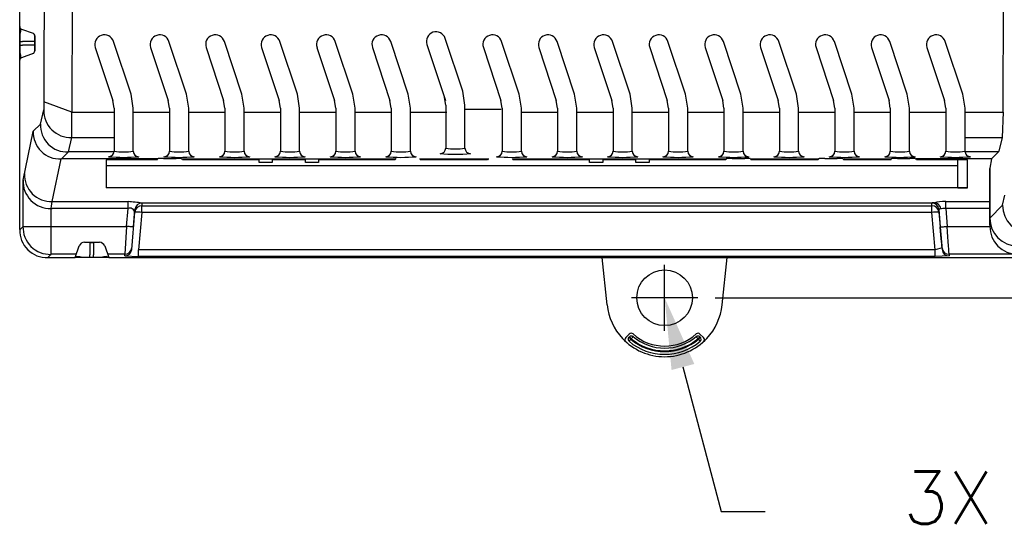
# Model space of a CAD drawing. Extents: x 909.4 to 931.4, y -8.5 to 8.5.
# Tile 2 of 31: x 918.1 to 921.6, y -4.4 to -2.6. Entities that reach past the tile are written whole.
import ezdxf
from ezdxf import colors
from ezdxf.entities.mleader import LeaderData, LeaderLine
from ezdxf.math import Vec2, Vec3

# ---------------------------------------------------------------- set-up
doc = ezdxf.new("R2010")
doc.units = 0
doc.header["$LTSCALE"] = 4
doc.header["$MEASUREMENT"] = 0
doc.linetypes.add('CENTER2', pattern=[1.125, 0.75, -0.125, 0.125, -0.125])
doc.layers.get('0').update_dxf_attribs({"linetype": 'CONTINUOUS'})
doc.layers.get('DEFPOINTS').update_dxf_attribs({"linetype": 'CONTINUOUS'})
doc.layers.add('CENTER', color=40, linetype='CENTER2')
doc.layers.add('DIMENSIONS', color=140, linetype='CONTINUOUS')
doc.styles.get("Standard").update_dxf_attribs({"font": 'romans.shx'})
doc.dimstyles.get("Standard").update_dxf_attribs({"dimtxt": 0.1875, "dimasz": 0.25, "dimexe": 0.0625, "dimexo": 0.0625, "dimgap": 0.0625, "dimtad": 0, "dimtih": 1, "dimtoh": 1, "dimzin": 0, "dimdsep": 46, "dimtxsty": 'Standard', "dimcen": 0, "dimadec": 0, "dimazin": 0, "dimtfac": 1, "dimtofl": 0, "dimtmove": 0, "dimatfit": 3, "dimfxl": 0, "dimtolj": 1, "dimtzin": 0, "dimarcsym": 0})

# ---------------------------------------------------------------- blocks, each defined once
blk = doc.blocks.new('*D3')
at = {"layer": 'DEFPOINTS', "color": 0}
for p in [(921.5246, 0.6898), (920.5408, -3.5563), (923.7191, -3.5563)]:
    blk.add_point(p, dxfattribs=at)
at = {"layer": 'DIMENSIONS', "color": 0, "lineweight": -2}
for p, q in [((921.5871, 0.6898), (923.7816, 0.6898)), ((923.7191, 0.4398), (923.7191, -1.0716)), ((923.7191, -3.3063), (923.7191, -1.7948)), ((920.6033, -3.5563), (923.7816, -3.5563))]:
    blk.add_line(p, q, dxfattribs=at)
at = {"layer": 'DIMENSIONS', "color": 0}
for points in [[(923.6774, 0.4398), (923.7608, 0.4398), (923.7191, 0.6898)], [(923.6774, -3.3063), (923.7608, -3.3063), (923.7191, -3.5563)]]:
    blk.add_solid(points, dxfattribs=at)
at = {"layer": 'DIMENSIONS', "color": 0, "char_height": 0.1875, "attachment_point": 5}
for s, insert in [('\\A1;4.25', (923.7191, -1.277)), ('\\A1;[107.9]', (923.7191, -1.6386))]:
    blk.add_mtext(s, dxfattribs=dict(at, insert=insert))

msp = doc.modelspace()

# ---------------------------------------------------------------- linework, layer by layer
for p, q in [((918.1184, -3.3126), (918.1184, 0.4777)), ((921.6324, -2.8924), (921.6342, -2.1625)), ((918.3059, -2.2135), (918.3042, -2.8924)), ((918.1184, -2.5868), (918.1184, -2.7073)), ((918.1211, -2.5935), (918.1207, -2.6045)), ((918.1249, -2.596), (918.1659, -2.6109)), ((918.1207, -2.6045), (918.1183, -2.6144)), ((918.1723, -2.6202), (918.1723, -2.6739)), ((918.1723, -2.6739), (918.1723, -2.6202)), ((918.1723, -2.6202), (918.1723, -2.6202)), ((919.7013, -2.8181), (919.6386, -2.6292)), ((918.1184, -2.6403), (918.1184, -2.6535)), ((918.1184, -2.6403), (918.1283, -2.6403)), ((918.1184, -2.6535), (918.1283, -2.6535)), ((918.1719, -2.6403), (918.1283, -2.6403)), ((918.1719, -2.6535), (918.1283, -2.6535)), ((918.1719, -2.6535), (918.1719, -2.6403)), ((918.3881, -2.6617), (918.4508, -2.8506)), ((918.5162, -2.8289), (918.4535, -2.64)), ((918.5862, -2.6617), (918.6489, -2.8506)), ((918.5862, -2.6617), (918.6489, -2.8506)), ((918.7143, -2.8289), (918.6516, -2.64)), ((918.7844, -2.6617), (918.847, -2.8506)), ((918.7844, -2.6617), (918.847, -2.8506)), ((918.9124, -2.8289), (918.8498, -2.64)), ((918.9825, -2.6617), (919.0451, -2.8506)), ((918.9825, -2.6617), (919.0451, -2.8506)), ((919.1105, -2.8289), (919.0479, -2.64)), ((919.1806, -2.6617), (919.2432, -2.8506)), ((919.1806, -2.6617), (919.2432, -2.8506)), ((919.3086, -2.8289), (919.246, -2.64)), ((919.3787, -2.6617), (919.4414, -2.8506)), ((919.3787, -2.6617), (919.4414, -2.8506)), ((919.5068, -2.8289), (919.4441, -2.64)), ((919.5732, -2.6509), (919.6359, -2.8398)), ((919.5768, -2.6617), (919.6395, -2.8506)), ((919.775, -2.6617), (919.8376, -2.8506)), ((919.775, -2.6617), (919.8376, -2.8506)), ((919.903, -2.8289), (919.8404, -2.64)), ((919.9731, -2.6617), (920.0357, -2.8506)), ((919.9731, -2.6617), (920.0357, -2.8506)), ((920.1011, -2.8289), (920.0385, -2.64)), ((920.1712, -2.6617), (920.2338, -2.8506)), ((920.1712, -2.6617), (920.2338, -2.8506)), ((920.2992, -2.8289), (920.2366, -2.64)), ((920.3693, -2.6617), (920.432, -2.8506)), ((920.3693, -2.6617), (920.432, -2.8506)), ((920.4974, -2.8289), (920.4347, -2.64)), ((920.5674, -2.6617), (920.6301, -2.8506)), ((920.5674, -2.6617), (920.6301, -2.8506)), ((920.6955, -2.8289), (920.6328, -2.64)), ((920.7656, -2.6617), (920.8282, -2.8506)), ((920.7656, -2.6617), (920.8282, -2.8506)), ((920.8936, -2.8289), (920.831, -2.64)), ((920.9637, -2.6617), (921.0263, -2.8506)), ((920.9637, -2.6617), (921.0263, -2.8506)), ((921.0917, -2.8289), (921.0291, -2.64)), ((921.1618, -2.6617), (921.2244, -2.8506)), ((921.1618, -2.6617), (921.2244, -2.8506)), ((921.2898, -2.8289), (921.2272, -2.64)), ((921.3599, -2.6617), (921.4226, -2.8506)), ((921.3599, -2.6617), (921.4226, -2.8506)), ((921.488, -2.8289), (921.4253, -2.64)), ((918.1183, -2.6795), (918.1207, -2.6893)), ((918.1207, -2.6893), (918.1211, -2.7006)), ((918.1659, -2.6831), (918.1249, -2.698)), ((918.1723, -2.6739), (918.1723, -2.6739)), ((918.5242, -2.8785), (918.5162, -2.8289)), ((918.7223, -2.8785), (918.7143, -2.8289)), ((918.9204, -2.8785), (918.9124, -2.8289)), ((919.1185, -2.8785), (919.1105, -2.8289)), ((919.3166, -2.8785), (919.3086, -2.8289)), ((919.5148, -2.8785), (919.5068, -2.8289)), ((919.6404, -2.8677), (919.6359, -2.8398)), ((919.7093, -2.8677), (919.7013, -2.8181)), ((919.911, -2.8785), (919.903, -2.8289)), ((920.1091, -2.8785), (920.1011, -2.8289)), ((920.3072, -2.8785), (920.2992, -2.8289)), ((920.5054, -2.8785), (920.4974, -2.8289)), ((920.7035, -2.8785), (920.6955, -2.8289)), ((920.9016, -2.8785), (920.8936, -2.8289)), ((921.0997, -2.8785), (921.0917, -2.8289)), ((921.2978, -2.8785), (921.2898, -2.8289)), ((921.496, -2.8785), (921.488, -2.8289)), ((918.3042, -2.8924), (918.2043, -2.8558)), ((918.4553, -2.8785), (918.4508, -2.8506)), ((918.4553, -2.8785), (918.4553, -2.891)), ((918.5242, -2.8924), (918.5242, -2.8785)), ((918.6534, -2.8785), (918.6489, -2.8506)), ((918.6534, -2.8785), (918.6534, -2.891)), ((918.7223, -2.8924), (918.7223, -2.8785)), ((918.8515, -2.8785), (918.847, -2.8506)), ((918.8515, -2.8785), (918.8515, -2.891)), ((918.9204, -2.8924), (918.9204, -2.8785)), ((919.0496, -2.8785), (919.0451, -2.8506)), ((919.0496, -2.8785), (919.0496, -2.891)), ((919.1185, -2.8924), (919.1185, -2.8785)), ((919.2478, -2.8785), (919.2432, -2.8506)), ((919.2478, -2.8785), (919.2478, -2.891)), ((919.3166, -2.8924), (919.3166, -2.8785)), ((919.4459, -2.8785), (919.4414, -2.8506)), ((919.4459, -2.8785), (919.4459, -2.891)), ((919.5148, -2.8924), (919.5148, -2.8785)), ((919.6404, -2.8677), (919.6404, -2.8801)), ((919.6404, -2.8801), (919.6404, -3.0215)), ((919.7093, -2.8816), (919.7093, -2.8677)), ((919.7093, -3.0215), (919.7093, -2.8816)), ((919.7093, -2.8816), (919.8385, -2.8816)), ((919.8421, -2.8785), (919.8376, -2.8506)), ((919.8421, -2.8785), (919.8421, -2.891)), ((919.911, -2.8924), (919.911, -2.8785)), ((920.0402, -2.8785), (920.0357, -2.8506)), ((920.0402, -2.8785), (920.0402, -2.891)), ((920.1091, -2.8924), (920.1091, -2.8785)), ((920.2384, -2.8785), (920.2338, -2.8506)), ((920.2384, -2.8785), (920.2384, -2.891)), ((920.3072, -2.8924), (920.3072, -2.8785)), ((920.4365, -2.8785), (920.432, -2.8506)), ((920.4365, -2.8785), (920.4365, -2.891)), ((920.5054, -2.8924), (920.5054, -2.8785)), ((920.6346, -2.8785), (920.6301, -2.8506)), ((920.6346, -2.8785), (920.6346, -2.891)), ((920.7035, -2.8924), (920.7035, -2.8785)), ((920.8327, -2.8785), (920.8282, -2.8506)), ((920.8327, -2.8785), (920.8327, -2.891)), ((920.9016, -2.8924), (920.9016, -2.8785)), ((921.0308, -2.8785), (921.0263, -2.8506)), ((921.0308, -2.8785), (921.0308, -2.891)), ((921.0997, -2.8924), (921.0997, -2.8785)), ((921.229, -2.8785), (921.2244, -2.8506)), ((921.229, -2.8785), (921.229, -2.891)), ((921.2978, -2.8924), (921.2978, -2.8785)), ((921.4271, -2.8785), (921.4226, -2.8506)), ((921.4271, -2.8785), (921.4271, -2.891)), ((921.496, -2.8924), (921.496, -2.8785)), ((918.1922, -2.9352), (918.2042, -2.8849)), ((918.3042, -2.8924), (918.4553, -2.8924)), ((918.3042, -2.9833), (918.3042, -2.8924)), ((918.4553, -2.891), (918.4553, -3.0323)), ((918.5242, -3.0323), (918.5242, -2.8924)), ((918.5242, -2.8924), (918.6534, -2.8924)), ((918.6534, -2.891), (918.6534, -3.0323)), ((918.7223, -3.0323), (918.7223, -2.8924)), ((918.7223, -2.8924), (918.8515, -2.8924)), ((918.8515, -2.891), (918.8515, -3.0323)), ((918.9204, -3.0323), (918.9204, -2.8924)), ((918.9204, -2.8924), (919.0496, -2.8924)), ((919.0496, -2.891), (919.0496, -3.0323)), ((919.1185, -3.0323), (919.1185, -2.8924)), ((919.1185, -2.8924), (919.2478, -2.8924)), ((919.2478, -2.891), (919.2478, -3.0323)), ((919.3166, -3.0323), (919.3166, -2.8924)), ((919.3166, -2.8924), (919.4459, -2.8924)), ((919.4459, -2.891), (919.4459, -3.0323)), ((919.5148, -3.0323), (919.5148, -2.8924)), ((919.5148, -2.8924), (919.644, -2.8924)), ((919.8421, -2.891), (919.8421, -3.0323)), ((919.911, -3.0323), (919.911, -2.8924)), ((919.911, -2.8924), (920.0402, -2.8924)), ((920.0402, -2.891), (920.0402, -3.0323)), ((920.1091, -3.0323), (920.1091, -2.8924)), ((920.1091, -2.8924), (920.2384, -2.8924)), ((920.2384, -2.891), (920.2384, -3.0323)), ((920.3072, -3.0323), (920.3072, -2.8924)), ((920.3072, -2.8924), (920.4365, -2.8924)), ((920.4365, -2.891), (920.4365, -3.0323)), ((920.5054, -3.0323), (920.5054, -2.8924)), ((920.5054, -2.8924), (920.6346, -2.8924)), ((920.6346, -2.891), (920.6346, -3.0323)), ((920.7035, -3.0323), (920.7035, -2.8924)), ((920.7035, -2.8924), (920.8327, -2.8924)), ((920.8327, -2.891), (920.8327, -3.0323)), ((920.9016, -3.0323), (920.9016, -2.8924)), ((920.9016, -2.8924), (921.0308, -2.8924)), ((921.0308, -2.891), (921.0308, -3.0323)), ((921.0997, -3.0323), (921.0997, -2.8924)), ((921.0997, -2.8924), (921.229, -2.8924)), ((921.229, -2.891), (921.229, -3.0323)), ((921.2978, -3.0323), (921.2978, -2.8924)), ((921.2978, -2.8924), (921.4271, -2.8924)), ((921.4271, -2.891), (921.4271, -3.0323)), ((921.496, -2.8924), (921.6324, -2.8924)), ((921.496, -3.0323), (921.496, -2.8924)), ((921.6324, -2.8924), (921.6288, -2.9833)), ((918.1668, -2.9606), (918.1922, -2.9352)), ((918.1307, -3.1353), (918.1664, -2.9624)), ((918.1664, -2.9624), (918.1668, -2.9606)), ((918.2921, -3.0351), (918.3042, -2.9833)), ((918.3042, -2.9833), (918.4553, -2.9833)), ((921.496, -2.9833), (921.6288, -2.9833)), ((921.6288, -2.9833), (921.6172, -3.032)), ((918.2349, -3.2122), (918.2664, -3.0601)), ((918.2664, -3.0601), (918.2671, -3.0601)), ((918.2671, -3.0601), (918.2921, -3.0351)), ((918.6107, -3.0601), (918.2671, -3.0601)), ((918.4551, -3.0351), (918.2921, -3.0351)), ((918.4356, -3.0351), (918.4356, -3.0335)), ((918.6093, -3.0634), (918.6107, -3.0601)), ((918.6128, -3.0591), (918.6107, -3.0601)), ((918.6324, -3.0583), (918.6772, -3.0583)), ((918.6968, -3.0591), (918.6989, -3.0601)), ((918.6989, -3.0601), (919.461, -3.0601)), ((918.7003, -3.0634), (918.6989, -3.0601)), ((919.461, -3.0601), (919.4597, -3.0634)), ((919.4632, -3.0591), (919.461, -3.0601)), ((919.5472, -3.0591), (919.5493, -3.0601)), ((919.5493, -3.0601), (919.7918, -3.0601)), ((919.5493, -3.0601), (919.5507, -3.0634)), ((919.7918, -3.0601), (919.7904, -3.0634)), ((919.7939, -3.0591), (919.7918, -3.0601)), ((919.8779, -3.0591), (919.88, -3.0601)), ((919.88, -3.0601), (920.6421, -3.0601)), ((919.88, -3.0601), (919.8814, -3.0634)), ((920.6421, -3.0601), (920.6408, -3.0634)), ((920.6443, -3.0591), (920.6421, -3.0601)), ((920.6639, -3.0583), (920.7087, -3.0583)), ((920.7283, -3.0591), (920.7304, -3.0601)), ((920.7304, -3.0601), (920.9729, -3.0601)), ((920.7304, -3.0601), (920.7318, -3.0634)), ((920.9729, -3.0601), (920.9715, -3.0634)), ((920.975, -3.0591), (920.9729, -3.0601)), ((920.9946, -3.0583), (921.0394, -3.0583)), ((921.059, -3.0591), (921.0611, -3.0601)), ((921.0611, -3.0601), (921.2327, -3.0601)), ((921.0611, -3.0601), (921.0625, -3.0634)), ((921.2313, -3.0634), (921.2327, -3.0601)), ((921.2348, -3.0591), (921.2327, -3.0601)), ((921.2544, -3.0583), (921.2993, -3.0583)), ((921.3189, -3.0591), (921.321, -3.0601)), ((921.5912, -3.0601), (921.321, -3.0601)), ((921.3223, -3.0634), (921.321, -3.0601)), ((921.496, -3.0335), (921.6168, -3.0335)), ((921.5912, -3.0601), (921.5844, -3.0928)), ((921.5982, -3.053), (921.5912, -3.0601)), ((921.6162, -3.0351), (921.5982, -3.053)), ((921.6162, -3.0351), (921.6168, -3.0335)), ((921.6168, -3.0335), (921.6172, -3.032)), ((918.6093, -3.0634), (918.4268, -3.0634)), ((918.4268, -3.0634), (918.4268, -3.1637)), ((918.4268, -3.0833), (921.47, -3.0833)), ((918.9737, -3.0634), (918.7003, -3.0634)), ((918.9737, -3.0723), (918.9737, -3.0634)), ((919.0209, -3.0723), (918.9737, -3.0723)), ((919.139, -3.0634), (919.0209, -3.0634)), ((919.0209, -3.0634), (919.0209, -3.0723)), ((919.139, -3.0723), (919.139, -3.0634)), ((919.1863, -3.0723), (919.139, -3.0723)), ((919.4597, -3.0634), (919.1863, -3.0634)), ((919.1863, -3.0634), (919.1863, -3.0723)), ((919.7904, -3.0634), (919.5507, -3.0634)), ((920.1548, -3.0634), (919.8814, -3.0634)), ((920.1548, -3.0723), (920.1548, -3.0634)), ((920.202, -3.0723), (920.1548, -3.0723)), ((920.3201, -3.0634), (920.202, -3.0634)), ((920.202, -3.0634), (920.202, -3.0723)), ((920.3201, -3.0723), (920.3201, -3.0634)), ((920.3674, -3.0723), (920.3201, -3.0723)), ((920.6408, -3.0634), (920.3674, -3.0634)), ((920.3674, -3.0634), (920.3674, -3.0723)), ((920.9715, -3.0634), (920.7318, -3.0634)), ((921.2313, -3.0634), (921.0625, -3.0634)), ((921.5048, -3.0634), (921.3223, -3.0634)), ((921.47, -3.1637), (921.47, -3.0634)), ((921.5048, -3.0634), (921.47, -3.0634)), ((921.5048, -3.1637), (921.5048, -3.0634)), ((921.5843, -3.2713), (921.5843, -3.0937)), ((921.5844, -3.0928), (921.5844, -3.2713)), ((918.1307, -3.3011), (918.1307, -3.1353)), ((921.5048, -3.1637), (918.4268, -3.1637)), ((921.47, -3.1637), (921.5048, -3.1637)), ((921.6299, -3.2258), (921.638, -3.1895)), ((918.2306, -3.2367), (918.2349, -3.2122)), ((918.2306, -3.401), (918.2306, -3.2366)), ((918.2349, -3.2122), (918.5054, -3.2122)), ((918.5054, -3.2367), (918.5054, -3.2122)), ((918.5478, -3.2164), (921.3846, -3.2164)), ((918.5551, -3.2176), (918.555, -3.2272)), ((918.555, -3.2272), (921.3774, -3.2272)), ((918.555, -3.251), (918.555, -3.2272)), ((921.3774, -3.2272), (921.3773, -3.2176)), ((921.3774, -3.251), (921.3774, -3.2272)), ((921.427, -3.2122), (921.5843, -3.2122)), ((921.427, -3.2367), (921.427, -3.2122)), ((921.5844, -3.2713), (921.6299, -3.2258)), ((918.5054, -3.2367), (918.2349, -3.2367)), ((918.4998, -3.3011), (918.5054, -3.2367)), ((918.5184, -3.384), (918.5301, -3.2499)), ((918.5247, -3.3032), (918.5302, -3.2404)), ((918.5301, -3.2499), (918.5302, -3.2404)), ((918.555, -3.251), (918.5433, -3.3851)), ((921.3774, -3.251), (918.555, -3.251)), ((921.3891, -3.3851), (921.3774, -3.251)), ((921.4022, -3.2404), (921.4077, -3.3032)), ((921.4022, -3.2404), (921.4023, -3.2499)), ((921.4023, -3.2499), (921.414, -3.384)), ((921.5843, -3.2367), (921.427, -3.2367)), ((921.427, -3.2367), (921.4326, -3.3011)), ((921.5843, -3.2967), (921.5843, -3.2713)), ((921.5844, -3.2713), (921.5843, -3.2713)), ((918.1184, -3.3133), (918.1307, -3.3011)), ((918.1307, -3.3011), (918.2306, -3.3011)), ((918.2306, -3.3011), (918.4998, -3.3011)), ((918.4998, -3.3011), (918.4935, -3.401)), ((921.4326, -3.3011), (921.5844, -3.3011)), ((918.3161, -3.4125), (918.3314, -3.3707)), ((918.35, -3.3578), (918.4037, -3.3578)), ((918.3694, -3.3589), (918.3694, -3.4025)), ((918.3694, -3.3589), (918.3826, -3.3589)), ((918.3826, -3.3589), (918.3826, -3.4025)), ((918.4221, -3.3707), (918.4373, -3.4125)), ((918.219, -3.4125), (918.2228, -3.4088)), ((918.219, -3.4125), (918.3161, -3.4125)), ((918.2228, -3.4088), (918.2306, -3.401)), ((918.3203, -3.401), (918.2306, -3.401)), ((918.3214, -3.4097), (918.3161, -3.4125)), ((918.4371, -3.4125), (918.3161, -3.4125)), ((918.3336, -3.4101), (918.3214, -3.4097)), ((918.3434, -3.4125), (918.3336, -3.4101)), ((918.3694, -3.4124), (918.3694, -3.4025)), ((918.3826, -3.4124), (918.3694, -3.4124)), ((918.3826, -3.4124), (918.3826, -3.4025)), ((918.4184, -3.4101), (918.4086, -3.4125)), ((918.4304, -3.4097), (918.4184, -3.4101)), ((918.428, -3.406), (918.428, -3.406)), ((918.4304, -3.4097), (918.4371, -3.4121)), ((918.4935, -3.401), (918.4331, -3.401)), ((918.437, -3.4125), (918.4373, -3.4125)), ((918.437, -3.4125), (918.4373, -3.4125)), ((918.4373, -3.4125), (922.3132, -3.4125)), ((918.4935, -3.4068), (918.4935, -3.401)), ((918.4935, -3.4068), (918.5433, -3.409)), ((918.5433, -3.409), (918.5433, -3.3851)), ((921.3891, -3.3851), (918.5433, -3.3851)), ((921.3891, -3.409), (918.5433, -3.409)), ((920.2172, -3.582), (920.1992, -3.4125)), ((920.6282, -3.582), (920.6462, -3.4125)), ((921.414, -3.3782), (921.3891, -3.3851)), ((921.3891, -3.409), (921.3891, -3.3851)), ((921.4389, -3.4068), (921.3891, -3.409)), ((921.414, -3.3782), (921.414, -3.384)), ((921.4389, -3.401), (921.4389, -3.4068)), ((921.6843, -3.401), (921.4389, -3.401)), ((918.428, -3.419), (918.428, -3.419)), ((920.2965, -3.6859), (920.2842, -3.6979)), ((920.5612, -3.6979), (920.5489, -3.6859)), ((920.2949, -3.6976), (920.2968, -3.6958)), ((920.3036, -3.7027), (920.3017, -3.7045)), ((920.5437, -3.7045), (920.5418, -3.7027)), ((920.5486, -3.6958), (920.5505, -3.6976))]:
    msp.add_line(p, q)
at = {"flags": 128}
for points in [[(918.5247, -3.3032), (918.5242, -3.3032), (918.5228, -3.3031), (918.5205, -3.3029), (918.5174, -3.3026), (918.5136, -3.3023), (918.5093, -3.3019), (918.5046, -3.3015), (918.4998, -3.3011)], [(921.4077, -3.3032), (921.4082, -3.3032), (921.4096, -3.3031), (921.4119, -3.3029), (921.415, -3.3026), (921.4188, -3.3023), (921.4231, -3.3019), (921.4278, -3.3015), (921.4326, -3.3011)], [(920.3017, -3.7045), (920.3005, -3.7033), (920.2994, -3.7021), (920.2983, -3.701), (920.2973, -3.7), (920.2964, -3.6991), (920.2958, -3.6984), (920.2952, -3.6979), (920.2949, -3.6976)], [(920.3017, -3.7045), (920.3006, -3.7058), (920.2996, -3.7071), (920.2986, -3.7083), (920.2977, -3.7093), (920.2969, -3.7103), (920.2962, -3.711), (920.2958, -3.7116), (920.2955, -3.7119)], [(920.2968, -3.6958), (920.2971, -3.6961), (920.2976, -3.6966), (920.2983, -3.6973), (920.2991, -3.6982), (920.3001, -3.6992), (920.3012, -3.7003), (920.3024, -3.7015), (920.3036, -3.7027)], [(920.3098, -3.6952), (920.3095, -3.6956), (920.309, -3.6961), (920.3084, -3.6969), (920.3076, -3.6978), (920.3067, -3.6989), (920.3057, -3.7001), (920.3047, -3.7014), (920.3036, -3.7027)], [(920.5356, -3.6952), (920.5359, -3.6956), (920.5364, -3.6961), (920.537, -3.6969), (920.5378, -3.6978), (920.5387, -3.6989), (920.5397, -3.7001), (920.5407, -3.7014), (920.5418, -3.7027)], [(920.5486, -3.6958), (920.5483, -3.6961), (920.5478, -3.6966), (920.5471, -3.6973), (920.5463, -3.6982), (920.5453, -3.6992), (920.5442, -3.7003), (920.543, -3.7015), (920.5418, -3.7027)], [(920.5437, -3.7045), (920.5449, -3.7033), (920.546, -3.7021), (920.5471, -3.701), (920.5481, -3.7), (920.549, -3.6991), (920.5496, -3.6984), (920.5502, -3.6979), (920.5505, -3.6976)], [(920.5437, -3.7045), (920.5448, -3.7058), (920.5458, -3.7071), (920.5468, -3.7083), (920.5477, -3.7093), (920.5485, -3.7103), (920.5492, -3.711), (920.5496, -3.7116), (920.5499, -3.7119)]]:
    msp.add_lwpolyline(points, dxfattribs=at)
msp.add_circle((920.4227, -3.5563), 0.0995)
for centre, radius, start, end in [((918.1283, -2.5868), 0.00984, 180, 250), ((918.1625, -2.6202), 0.00984, 0, 70), ((918.4208, -2.6509), 0.0344, 18.3467, 198.3466), ((918.6189, -2.6509), 0.0344, 18.3467, 198.3466), ((918.8171, -2.6509), 0.0344, 18.3467, 198.3466), ((919.0152, -2.6509), 0.0344, 18.3467, 198.3466), ((919.2133, -2.6509), 0.0344, 18.3467, 198.3466), ((919.4114, -2.6509), 0.0344, 18.3467, 198.3466), ((919.6059, -2.64), 0.0344, 18.3467, 198.3466), ((919.8077, -2.6509), 0.0344, 18.3467, 198.3466), ((920.0058, -2.6509), 0.0344, 18.3467, 198.3466), ((920.2039, -2.6509), 0.0344, 18.3467, 198.3466), ((920.402, -2.6509), 0.0344, 18.3467, 198.3466), ((920.6001, -2.6509), 0.0344, 18.3467, 198.3466), ((920.7983, -2.6509), 0.0344, 18.3467, 198.3466), ((920.9964, -2.6509), 0.0344, 18.3467, 198.3466), ((921.1945, -2.6509), 0.0344, 18.3467, 198.3466), ((921.3926, -2.6509), 0.0344, 18.3467, 198.3466), ((918.1283, -2.7073), 0.00984, 110, 180), ((918.1619, -2.6735), 0.0104, 292.201, 357.7996), ((918.3002, -2.8874), 0.096, 178.5126, 272.3695), ((918.2882, -2.9391), 0.096, 177.6514, 272.3485), ((918.2622, -2.9647), 0.0955, 177.509, 272.4975), ((919.6207, -3.0215), 0.0197, 269.9728, 359.9727), ((919.6749, -2.7715), 0.2524, 262.1547, 277.8453), ((919.729, -3.0215), 0.0197, 180.0273, 270.0273), ((918.4356, -3.0323), 0.0197, 269.9728, 359.9727), ((918.4897, -2.4333), 0.6211, 265, 275), ((918.4897, -2.7823), 0.2524, 262.1547, 277.8453), ((918.5438, -3.0323), 0.0197, 180.0273, 270.0273), ((918.6337, -3.0323), 0.0197, 269.9728, 359.9727), ((918.6879, -2.4333), 0.6211, 265, 275), ((918.6879, -2.7823), 0.2524, 262.1547, 277.8453), ((918.742, -3.0323), 0.0197, 180.0273, 270.0273), ((918.8318, -3.0323), 0.0197, 269.9728, 359.9727), ((918.886, -2.4333), 0.6211, 265, 275), ((918.886, -2.7823), 0.2524, 262.1547, 277.8453), ((918.9401, -3.0323), 0.0197, 180.0273, 270.0273), ((919.03, -3.0323), 0.0197, 269.9728, 359.9727), ((919.0841, -2.4333), 0.6211, 265, 275), ((919.0841, -2.7823), 0.2524, 262.1547, 277.8453), ((919.1382, -3.0323), 0.0197, 180.0273, 270.0273), ((919.2281, -3.0323), 0.0197, 269.9728, 359.9727), ((919.2822, -2.4333), 0.6211, 265, 275), ((919.2822, -2.7823), 0.2524, 262.1547, 277.8453), ((919.3363, -3.0323), 0.0197, 180.0273, 270.0273), ((919.4262, -3.0323), 0.0197, 269.9728, 359.9727), ((919.4803, -2.4333), 0.6211, 265, 275), ((919.4803, -2.7823), 0.2524, 262.1547, 277.8453), ((919.5344, -3.0323), 0.0197, 180.0273, 270.0273), ((919.6749, -2.4224), 0.6211, 265, 275), ((919.8224, -3.0323), 0.0197, 269.9728, 359.9727), ((919.8766, -2.4333), 0.6211, 265, 275), ((919.8766, -2.7823), 0.2524, 262.1547, 277.8453), ((919.9307, -3.0323), 0.0197, 180.0273, 270.0273), ((920.0206, -3.0323), 0.0197, 269.9728, 359.9727), ((920.0747, -2.4333), 0.6211, 265, 275), ((920.0747, -2.7823), 0.2524, 262.1547, 277.8453), ((920.1288, -3.0323), 0.0197, 180.0273, 270.0273), ((920.2187, -3.0323), 0.0197, 269.9728, 359.9727), ((920.2728, -2.4333), 0.6211, 265, 275), ((920.2728, -2.7823), 0.2524, 262.1547, 277.8453), ((920.3269, -3.0323), 0.0197, 180.0273, 270.0273), ((920.4168, -3.0323), 0.0197, 269.9728, 359.9727), ((920.4709, -2.4333), 0.6211, 265, 275), ((920.4709, -2.7823), 0.2524, 262.1547, 277.8453), ((920.525, -3.0323), 0.0197, 180.0273, 270.0273), ((920.6149, -3.0323), 0.0197, 269.9728, 359.9727), ((920.6691, -2.4333), 0.6211, 265, 275), ((920.6691, -2.7823), 0.2524, 262.1547, 277.8453), ((920.7232, -3.0323), 0.0197, 180.0273, 270.0273), ((920.813, -3.0323), 0.0197, 269.9728, 359.9727), ((920.8672, -2.4333), 0.6211, 265, 275), ((920.8672, -2.7823), 0.2524, 262.1547, 277.8453), ((920.9213, -3.0323), 0.0197, 180.0273, 270.0273), ((921.0112, -3.0323), 0.0197, 269.9728, 359.9727), ((921.0653, -2.4333), 0.6211, 265, 275), ((921.0653, -2.7823), 0.2524, 262.1547, 277.8453), ((921.1194, -3.0323), 0.0197, 180.0273, 270.0273), ((921.2093, -3.0323), 0.0197, 269.9728, 359.9727), ((921.2634, -2.4333), 0.6211, 265, 275), ((921.2634, -2.7823), 0.2524, 262.1547, 277.8453), ((921.3175, -3.0323), 0.0197, 180.0273, 270.0273), ((921.4074, -3.0323), 0.0197, 269.9728, 359.9727), ((921.4615, -2.4333), 0.6211, 265, 275), ((921.4615, -2.7823), 0.2524, 262.1547, 277.8453), ((921.5156, -3.0323), 0.0197, 179.9727, 270.0273), ((918.2307, -3.1169), 0.0954, 177.2339, 272.5212), ((918.2267, -3.1406), 0.0962, 176.8445, 272.3193), ((918.2267, -5.9921), 2.7938, 83.2488, 84.2735), ((918.5115, -3.2549), 0.0193, 15.0172, 108.4356), ((918.555, -3.2521), 0.025, 89.97, 174.9638), ((918.5551, -3.2426), 0.025, 89.97, 174.9639), ((921.3773, -3.2426), 0.025, 5.0363, 90.0299), ((921.3774, -3.2521), 0.025, 5.0363, 90.0299), ((921.3847, -3.2414), 0.025, 6.3591, 90.0299), ((921.425, -3.2981), 0.0615, 88.115, 107.4744), ((921.7301, -3.2256), 0.1001, 180.1275, 269.8724), ((918.5363, -3.3951), 0.1453, 82.582, 92.4228), ((921.3961, -3.3951), 0.1453, 87.5772, 97.418), ((921.6845, -3.2711), 0.1001, 180.1275, 269.8724), ((918.2271, -3.3039), 0.0972, 178.3387, 272.0629), ((921.6845, -3.3008), 0.1001, 180.1275, 269.8724), ((918.2155, -3.3154), 0.0972, 178.3387, 272.0629), ((918.3495, -3.3769), 0.0192, 88.8715, 161.0893), ((918.401, -3.3811), 0.0235, 26.2375, 83.1139), ((918.4935, -3.376), 0.025, 269.976, 354.9697), ((918.4935, -3.3818), 0.025, 269.976, 354.9697), ((921.4389, -3.376), 0.025, 185.03, 270.0244), ((921.4389, -3.3818), 0.025, 185.03, 270.0244), ((920.4227, -3.5602), 0.2067, 186.0415, 223.1334), ((920.4227, -3.5602), 0.2067, 316.8666, 353.9585), ((920.3033, -3.6935), 0.0102, 50.6147, 131.7908), ((920.3036, -3.7031), 0.01, 51.8715, 132.6432), ((920.4227, -3.5602), 0.1688, 227.9903, 312.0097), ((920.5421, -3.6935), 0.0102, 48.2092, 129.3853), ((920.5418, -3.7031), 0.01, 47.3562, 128.129), ((920.4227, -3.5602), 0.2067, 223.1334, 316.8666), ((920.2915, -3.7058), 0.0107, 132.4003, 233.0717), ((920.3022, -3.7045), 0.0101, 136.6697, 227.7666), ((920.4227, -3.5602), 0.198, 230.0213, 309.9787), ((920.4227, -3.5602), 0.1883, 230.0213, 309.9787), ((920.4227, -3.5602), 0.1857, 230.0994, 309.9006), ((920.4227, -3.5602), 0.176, 230.0994, 309.9006), ((920.5431, -3.7045), 0.0101, 312.2333, 43.3292), ((920.5541, -3.7058), 0.0106, 314.9687, 48.3239)]:
    msp.add_arc(centre, radius, start, end)
for centre, major_axis, ratio, start_param, end_param in [((918.6324, -3.0591), (0.0197, 0), 0.043661, 1.570796, 3.054326), ((918.6772, -3.0591), (0.0197, 0), 0.043661, 0.087266, 1.570796), ((920.6639, -3.0591), (0.0197, 0), 0.043661, 1.570796, 3.054326), ((920.7087, -3.0591), (0.0197, 0), 0.043661, 0.087266, 1.570796), ((920.9946, -3.0591), (0.0197, 0), 0.043661, 1.570796, 3.054326), ((921.0394, -3.0591), (0.0197, 0), 0.043661, 0.087266, 1.570796), ((921.2544, -3.0591), (0.0197, 0), 0.043661, 1.570796, 3.054326), ((921.2993, -3.0591), (0.0197, 0), 0.043661, 0.087266, 1.570796), ((921.6843, -3.0937), (0.1, 0), 0.211037, 3.097959, 3.141593), ((918.236, -3.1089), (-0.0259, -0.1252), 0.977557, 0.164927, 0.199553), ((921.4275, -3.2176), (0.0502, 0), 0.047641, 2.594361, 3.141965), ((921.4279, -3.2228), (0.0502, -0.0002), 0.210161, 1.590019, 2.528377), ((921.4275, -3.2426), (0.0253, -0.0022), 0.09314, 2.55883, 3.154218), ((921.4074, -3.3032), (-0.0066, 0.075), 0.003787, 3.184895, 4.712058), ((921.4323, -3.3011), (-0.0066, 0.1), 0.00285, 3.185039, 4.712202), ((921.6843, -3.2967), (0, -0.1001), 0.999048, 4.712389, 4.756022)]:
    msp.add_ellipse(centre, major_axis=major_axis, ratio=ratio, start_param=start_param, end_param=end_param)
for points, knots in [([(918.2059, -2.2135), (918.2057, -2.3389), (918.2053, -2.5629), (918.2046, -2.7865), (918.2042, -2.8849)], [0, 0, 0, 0, 0.559998, 1, 1, 1, 1]), ([(918.5455, -3.2165), (918.5459, -3.2165), (918.5466, -3.2164), (918.5474, -3.2164), (918.5478, -3.2164)], [0, 0, 0, 0, 0.568737, 1, 1, 1, 1])]:
    msp.add_open_spline(points, degree=3, knots=knots)
at = {"layer": 'CENTER', "ltscale": 0.25}
for p, q in [((920.4227, -3.6744), (920.4227, -3.4382)), ((920.5408, -3.5563), (920.3046, -3.5563))]:
    msp.add_line(p, q, dxfattribs=at)

# ---------------------------------------------------------------- dimensions: what is measured, and where the dimension line sits
at = {"layer": 'DIMENSIONS'}
dim = msp.add_linear_dim(base=(923.7191, -3.5563), p1=(921.5246, 0.6898), p2=(920.5408, -3.5563), angle=90, dimstyle='Standard', override={"dimpost": '\\X'}, dxfattribs=at)
dim.commit()
dim.dimension.update_dxf_attribs({"geometry": '*D3', "text_midpoint": (923.7191, -1.4332)})

# ---------------------------------------------------------------- leaders
ml = msp.add_multileader_mtext('Standard', dxfattribs=at)
ml.set_content('\\pxi-3,l5,ql,t5;3X %%C #8 THRU ALL ', color=256)
ml.set_leader_properties()
ml.build(insert=Vec2(0, 0))
ml.multileader.update_dxf_attribs({"text_left_attachment_type": 2, "text_right_attachment_type": 2, "dogleg_length": 4, "arrow_head_size": 0.2559})
ctx = ml.context
ctx.base_point, ctx.char_height, ctx.arrow_head_size, ctx.landing_gap_size, ctx.plane_origin = Vec3(920.7823, -4.3201), 0.1875, 0.2559, 0.1181, Vec3(920.4227, -3.5563)
ctx.left_attachment, ctx.right_attachment = 2, 2
notes = []
notes.append((ctx, [(0, (1, 1, 0), (920.6248, -4.3201), (1, 0), 0.1575, [(0, [(920.4227, -3.5563)], 0, [])])]))
ctx.mtext.insert, ctx.mtext.width, ctx.mtext.defined_height, ctx.mtext.flow_direction = Vec3(920.9004, -4.1772), 6.777155, 1.8167, 5
for ctx, leaders in notes:
    for number, flags, end, landing, length, lines in leaders:
        leader = LeaderData()
        leader.index, (leader.has_last_leader_line, leader.has_dogleg_vector, leader.attachment_direction) = number, flags
        leader.last_leader_point, leader.dogleg_vector, leader.dogleg_length = Vec3(end), Vec3(landing), length
        for number, points, colour, breaks in lines:
            line = LeaderLine()
            line.index, line.vertices, line.color, line.breaks = number, Vec3.list(points), colors.encode_raw_color(colour), breaks
            leader.lines.append(line)
        ctx.leaders.append(leader)

doc.saveas('drawing.dxf')
